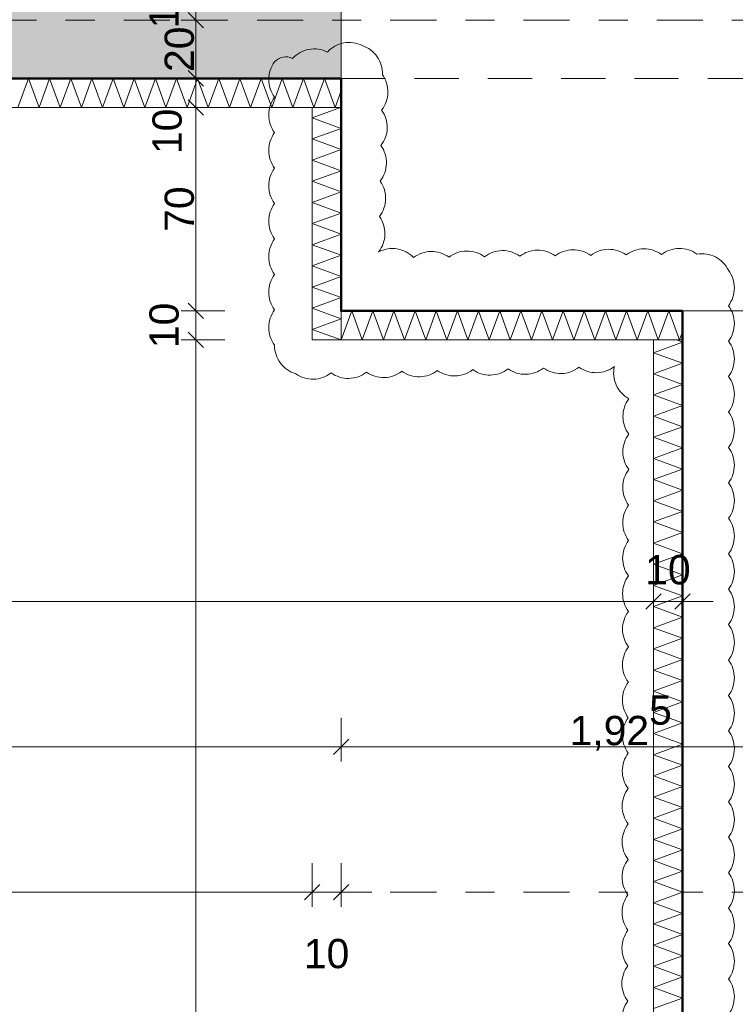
# Model space of a CAD drawing. Header units: metres. Extents: x -273 to 6, y -183 to 13.
# Tile 256 of 256: x -52.95 to -50.49, y -23.33 to -19.95. Entities that reach past the tile are written whole.
import ezdxf

# ---------------------------------------------------------------- set-up
doc = ezdxf.new("R2010")
doc.units = ezdxf.units.M
doc.header["$LTSCALE"] = 0.05
doc.header["$PDMODE"] = 1
doc.header["$PDSIZE"] = -2
doc.linetypes.add('ISO-02 Strichlinie', pattern=[3.81, 3.048, -0.762])
doc.linetypes.add('Linienart-53', pattern=[5.291531, 3.175, -1.058062, 0.352704, -0.705764])
doc.layers.get('0').update_dxf_attribs({"lineweight": 25})
for name, color, linetype, lineweight, true_color in [('00 -Bauelemente -Dämmung innen', 7, 'Continuous', 9, 0xff7fe6), ('30 -32 Gründung- 2 Flachgründungen u. Bodenplatten', 7, 'Continuous', 9, 0xff6633), ('30 -32 Gründung-4 Frostschürze', 7, 'Continuous', 9, 0x66aaff), ('70 -72 Beschriftung- 1 Beschriftung allgemein', 7, 'Continuous', 9, 0xff6633), ('70 -76 Bemaßung- 2 Allgemein', 7, 'Continuous', 5, 0x6666cc), ('70 -77 Revision- 2 Wolken', 7, 'Continuous', 18, 0x944cff)]:
    doc.layers.add(name, color=color, linetype=linetype, lineweight=lineweight, true_color=true_color)
doc.layers.add('70 -71 Achsen- 1 Gebäudeachsen', color=7, linetype='Linienart-53', lineweight=18)
doc.layers.add('Keine', color=7, linetype='Continuous', lineweight=9)
doc.styles.add('Arial', font='arial.ttf')
doc.dimstyles.new('k+k_klein', dxfattribs={"dimtxt": 0.100689, "dimasz": 0.05302, "dimexe": 0.05, "dimexo": 0.15, "dimgap": 0.005, "dimtad": 1, "dimdec": 3, "dimtxsty": 'Arial', "dimblk": 'VW_SLASH-2', "dimblk1": 'VW_SLASH-2', "dimblk2": 'VW_SLASH-2', "dimcen": 0, "dimdle": 0.025, "dimadec": 3, "dimazin": 0, "dimtfac": 0.75, "dimtdec": 3, "dimtix": 1, "dimtmove": 0, "dimatfit": 0, "dimldrblk": 'VW_FILLEDARROW', "dimfxl": 0.1, "dimfxlon": 1, "dimfrac": 2, "dimtolj": 1, "dimarcsym": 0})

# ---------------------------------------------------------------- blocks, each defined once
blk = doc.blocks.new('_Achsen (3D)')
at = {"layer": '70 -71 Achsen- 1 Gebäudeachsen', "transparency": 33554687}
for p, q in [((-179.668, -19.947), (3.826, -19.947)), ((-179.668, -22.947), (3.826, -22.947))]:
    blk.add_line(p, q, dxfattribs=at)
blk = doc.blocks.new('Gruppe-644')
at = {"color": 255, "linetype": 'Continuous', "lineweight": 5}
blk.add_wipeout([(-56.671, -20.247), (-51.846, -20.247), (-51.846, -20.147), (-56.671, -20.147)], dxfattribs=at).dxf.layer = '00 -Bauelemente -Dämmung innen'
blk = doc.blocks.new('Gruppe-645')
at = {"layer": '00 -Bauelemente -Dämmung innen', "color": 7, "transparency": 33554687, "flags": 128}
blk.add_lwpolyline([(-52.9585, -20.247), (-52.9221, -20.147), (-52.8857, -20.247), (-52.8493, -20.147), (-52.8129, -20.247), (-52.7765, -20.147), (-52.7401, -20.247), (-52.7037, -20.147), (-52.6673, -20.247), (-52.6309, -20.147), (-52.5945, -20.247), (-52.5581, -20.147), (-52.5217, -20.247), (-52.4853, -20.147), (-52.4489, -20.247), (-52.4125, -20.147), (-52.3762, -20.247), (-52.3398, -20.147), (-52.3034, -20.247), (-52.267, -20.147), (-52.2306, -20.247), (-52.1942, -20.147), (-52.1578, -20.247), (-52.1214, -20.147), (-52.085, -20.247), (-52.0486, -20.147), (-52.0122, -20.247), (-51.9758, -20.147), (-51.9394, -20.247), (-51.903, -20.147), (-51.8666, -20.247), (-51.846, -20.1905)], dxfattribs=at)
blk = doc.blocks.new('Gruppe-647')
at = {"layer": '00 -Bauelemente -Dämmung innen', "color": 7, "linetype": 'Continuous', "lineweight": 9, "transparency": 33554687}
blk.add_line((-51.846, -20.247), (-51.846, -20.147), dxfattribs=at)
blk = doc.blocks.new('Gruppe-648')
at = {"color": 7, "transparency": 33554687}
blk.add_blockref('Gruppe-647', (0, 0), dxfattribs=at)
blk = doc.blocks.new('Gruppe-649')
at = {"layer": '00 -Bauelemente -Dämmung innen', "color": 7, "linetype": 'Continuous', "lineweight": 9, "transparency": 33554687}
blk.add_line((-51.846, -20.147), (-56.671, -20.147), dxfattribs=at)
blk = doc.blocks.new('Gruppe-650')
at = {"layer": '00 -Bauelemente -Dämmung innen', "color": 7, "linetype": 'Continuous', "lineweight": 9, "transparency": 33554687}
blk.add_line((-56.671, -20.247), (-51.846, -20.247), dxfattribs=at)
blk = doc.blocks.new('Gruppe-651')
at = {"color": 7, "transparency": 33554687}
for name in ['Gruppe-649', 'Gruppe-650']:
    blk.add_blockref(name, (0, 0), dxfattribs=at)
blk = doc.blocks.new('Gruppe-652')
at = {"layer": '00 -Bauelemente -Dämmung innen', "color": 7}
blk.add_blockref('Gruppe-644', (0, 0), dxfattribs=at)
at = {"color": 7, "transparency": 33554687}
for name in ['Gruppe-648', 'Gruppe-651']:
    blk.add_blockref(name, (0, 0), dxfattribs=at)
at = {"layer": '00 -Bauelemente -Dämmung innen', "color": 7, "transparency": 33554687}
blk.add_blockref('Gruppe-645', (0, 0), dxfattribs=at)
blk = doc.blocks.new('Gruppe-653')
at = {"layer": '00 -Bauelemente -Dämmung innen', "color": 7, "transparency": 33554687}
blk.add_blockref('Gruppe-652', (0, 0), dxfattribs=at)
at = {"layer": '00 -Bauelemente -Dämmung innen', "color": 0, "flags": 1}
for tag in ['prm0_value', 'prm1_value', 'prm2_value', 'prm3_value', 'prm4_value', 'prm5_value', 'prm6_value', 'IFC_UUID', 'instanceID', 'prm0_name', 'prm0_type', 'prm1_name', 'prm1_type', 'prm2_name', 'prm2_type', 'prm3_name', 'prm3_type', 'prm4_name', 'prm4_type', 'prm5_name', 'prm5_type', 'prm6_name', 'prm6_type']:
    blk.add_attdef(tag, (-56.671, -20.247), '', height=0.00018, dxfattribs=at)
blk = doc.blocks.new('Gruppe-2591')
at = {"color": 255, "linetype": 'Continuous', "lineweight": 5}
blk.add_wipeout([(-50.671, -27.897), (-50.671, -21.047), (-50.771, -21.047), (-50.771, -27.897)], dxfattribs=at).dxf.layer = '00 -Bauelemente -Dämmung innen'
blk = doc.blocks.new('Gruppe-2592')
at = {"layer": '00 -Bauelemente -Dämmung innen', "color": 7, "transparency": 33554687, "flags": 128}
blk.add_lwpolyline([(-50.771, -23.3474), (-50.671, -23.311), (-50.771, -23.2746), (-50.671, -23.2382), (-50.771, -23.2018), (-50.671, -23.1654), (-50.771, -23.129), (-50.671, -23.0926), (-50.771, -23.0562), (-50.671, -23.0198), (-50.771, -22.9834), (-50.671, -22.947), (-50.771, -22.9106), (-50.671, -22.8743), (-50.771, -22.8379), (-50.671, -22.8015), (-50.771, -22.7651), (-50.671, -22.7287), (-50.771, -22.6923), (-50.671, -22.6559), (-50.771, -22.6195), (-50.671, -22.5831), (-50.771, -22.5467), (-50.671, -22.5103), (-50.771, -22.4739), (-50.671, -22.4375), (-50.771, -22.4011), (-50.671, -22.3647), (-50.771, -22.3283), (-50.671, -22.2919), (-50.771, -22.2555), (-50.671, -22.2191), (-50.771, -22.1827), (-50.671, -22.1463), (-50.771, -22.1099), (-50.671, -22.0735), (-50.771, -22.0371), (-50.671, -22.0007), (-50.771, -21.9643), (-50.671, -21.9279), (-50.771, -21.8915), (-50.671, -21.8551), (-50.771, -21.8187), (-50.671, -21.7823), (-50.771, -21.7459), (-50.671, -21.7095), (-50.771, -21.6732), (-50.671, -21.6368), (-50.771, -21.6004), (-50.671, -21.564), (-50.771, -21.5276), (-50.671, -21.4912), (-50.771, -21.4548), (-50.671, -21.4184), (-50.771, -21.382), (-50.671, -21.3456), (-50.771, -21.3092), (-50.671, -21.2728), (-50.771, -21.2364), (-50.671, -21.2), (-50.771, -21.1636), (-50.671, -21.1272), (-50.771, -21.0908), (-50.671, -21.0544), (-50.6912, -21.047)], dxfattribs=at)
blk = doc.blocks.new('Gruppe-2594')
at = {"layer": '00 -Bauelemente -Dämmung innen', "color": 7, "linetype": 'Continuous', "lineweight": 9, "transparency": 33554687}
blk.add_line((-50.671, -21.047), (-50.771, -21.047), dxfattribs=at)
blk = doc.blocks.new('Gruppe-2595')
at = {"color": 7, "transparency": 33554687}
blk.add_blockref('Gruppe-2594', (0, 0), dxfattribs=at)
blk = doc.blocks.new('Gruppe-2596')
at = {"layer": '00 -Bauelemente -Dämmung innen', "color": 7, "linetype": 'Continuous', "lineweight": 9, "transparency": 33554687}
blk.add_line((-50.771, -21.047), (-50.771, -27.897), dxfattribs=at)
blk = doc.blocks.new('Gruppe-2597')
at = {"layer": '00 -Bauelemente -Dämmung innen', "color": 7, "linetype": 'Continuous', "lineweight": 9, "transparency": 33554687}
blk.add_line((-50.671, -27.897), (-50.671, -21.047), dxfattribs=at)
blk = doc.blocks.new('Gruppe-2598')
at = {"color": 7, "transparency": 33554687}
for name in ['Gruppe-2596', 'Gruppe-2597']:
    blk.add_blockref(name, (0, 0), dxfattribs=at)
blk = doc.blocks.new('Gruppe-2599')
at = {"layer": '00 -Bauelemente -Dämmung innen', "color": 7}
blk.add_blockref('Gruppe-2591', (0, 0), dxfattribs=at)
at = {"color": 7, "transparency": 33554687}
for name in ['Gruppe-2595', 'Gruppe-2598']:
    blk.add_blockref(name, (0, 0), dxfattribs=at)
at = {"layer": '00 -Bauelemente -Dämmung innen', "color": 7, "transparency": 33554687}
blk.add_blockref('Gruppe-2592', (0, 0), dxfattribs=at)
blk = doc.blocks.new('Gruppe-2600')
at = {"layer": '00 -Bauelemente -Dämmung innen', "color": 7, "transparency": 33554687}
blk.add_blockref('Gruppe-2599', (0, 0), dxfattribs=at)
at = {"layer": '00 -Bauelemente -Dämmung innen', "color": 0, "flags": 1}
for tag in ['prm0_value', 'prm1_value', 'prm2_value', 'prm3_value', 'prm4_value', 'prm5_value', 'prm6_value', 'IFC_UUID', 'instanceID', 'prm0_name', 'prm0_type', 'prm1_name', 'prm1_type', 'prm2_name', 'prm2_type', 'prm3_name', 'prm3_type', 'prm4_name', 'prm4_type', 'prm5_name', 'prm5_type', 'prm6_name', 'prm6_type']:
    blk.add_attdef(tag, (-50.771, -27.897), '', height=0.00018, dxfattribs=at)
blk = doc.blocks.new('Gruppe-2601')
at = {"color": 255, "linetype": 'Continuous', "lineweight": 5}
blk.add_wipeout([(-51.846, -21.047), (-50.671, -21.047), (-50.671, -20.947), (-51.846, -20.947)], dxfattribs=at).dxf.layer = '00 -Bauelemente -Dämmung innen'
blk = doc.blocks.new('Gruppe-2602')
at = {"layer": '00 -Bauelemente -Dämmung innen', "color": 7, "transparency": 33554687, "flags": 128}
blk.add_lwpolyline([(-51.846, -21.047), (-51.8096, -20.947), (-51.7732, -21.047), (-51.7368, -20.947), (-51.7004, -21.047), (-51.664, -20.947), (-51.6276, -21.047), (-51.5912, -20.947), (-51.5548, -21.047), (-51.5184, -20.947), (-51.482, -21.047), (-51.4456, -20.947), (-51.4092, -21.047), (-51.3728, -20.947), (-51.3364, -21.047), (-51.3, -20.947), (-51.2636, -21.047), (-51.2273, -20.947), (-51.1909, -21.047), (-51.1545, -20.947), (-51.1181, -21.047), (-51.0817, -20.947), (-51.0453, -21.047), (-51.0089, -20.947), (-50.9725, -21.047), (-50.9361, -20.947), (-50.8997, -21.047), (-50.8633, -20.947), (-50.8269, -21.047), (-50.7905, -20.947), (-50.7541, -21.047), (-50.7177, -20.947), (-50.6813, -21.047), (-50.671, -21.0188)], dxfattribs=at)
blk = doc.blocks.new('Gruppe-2603')
at = {"layer": '00 -Bauelemente -Dämmung innen', "color": 7, "linetype": 'Continuous', "lineweight": 9, "transparency": 33554687}
blk.add_line((-51.846, -20.947), (-51.846, -21.047), dxfattribs=at)
blk = doc.blocks.new('Gruppe-2604')
at = {"layer": '00 -Bauelemente -Dämmung innen', "color": 7, "linetype": 'Continuous', "lineweight": 9, "transparency": 33554687}
blk.add_line((-50.671, -21.047), (-50.671, -20.947), dxfattribs=at)
blk = doc.blocks.new('Gruppe-2605')
at = {"color": 7, "transparency": 33554687}
for name in ['Gruppe-2603', 'Gruppe-2604']:
    blk.add_blockref(name, (0, 0), dxfattribs=at)
blk = doc.blocks.new('Gruppe-2606')
at = {"layer": '00 -Bauelemente -Dämmung innen', "color": 7, "linetype": 'Continuous', "lineweight": 9, "transparency": 33554687}
blk.add_line((-50.671, -20.947), (-51.846, -20.947), dxfattribs=at)
blk = doc.blocks.new('Gruppe-2607')
at = {"layer": '00 -Bauelemente -Dämmung innen', "color": 7, "linetype": 'Continuous', "lineweight": 9, "transparency": 33554687}
blk.add_line((-51.846, -21.047), (-50.671, -21.047), dxfattribs=at)
blk = doc.blocks.new('Gruppe-2608')
at = {"color": 7, "transparency": 33554687}
for name in ['Gruppe-2606', 'Gruppe-2607']:
    blk.add_blockref(name, (0, 0), dxfattribs=at)
blk = doc.blocks.new('Gruppe-2609')
at = {"layer": '00 -Bauelemente -Dämmung innen', "color": 7}
blk.add_blockref('Gruppe-2601', (0, 0), dxfattribs=at)
at = {"color": 7, "transparency": 33554687}
for name in ['Gruppe-2605', 'Gruppe-2608']:
    blk.add_blockref(name, (0, 0), dxfattribs=at)
at = {"layer": '00 -Bauelemente -Dämmung innen', "color": 7, "transparency": 33554687}
blk.add_blockref('Gruppe-2602', (0, 0), dxfattribs=at)
blk = doc.blocks.new('Gruppe-2610')
at = {"layer": '00 -Bauelemente -Dämmung innen', "color": 7, "transparency": 33554687}
blk.add_blockref('Gruppe-2609', (0, 0), dxfattribs=at)
at = {"layer": '00 -Bauelemente -Dämmung innen', "color": 0, "flags": 1}
for tag in ['prm0_value', 'prm1_value', 'prm2_value', 'prm3_value', 'prm4_value', 'prm5_value', 'prm6_value', 'IFC_UUID', 'instanceID', 'prm0_name', 'prm0_type', 'prm1_name', 'prm1_type', 'prm2_name', 'prm2_type', 'prm3_name', 'prm3_type', 'prm4_name', 'prm4_type', 'prm5_name', 'prm5_type', 'prm6_name', 'prm6_type']:
    blk.add_attdef(tag, (-51.846, -21.047), '', height=0.00018, dxfattribs=at)
blk = doc.blocks.new('Gruppe-2611')
at = {"color": 255, "linetype": 'Continuous', "lineweight": 5}
blk.add_wipeout([(-51.846, -21.047), (-51.846, -20.247), (-51.946, -20.247), (-51.946, -21.047)], dxfattribs=at).dxf.layer = '00 -Bauelemente -Dämmung innen'
blk = doc.blocks.new('Gruppe-2612')
at = {"layer": '00 -Bauelemente -Dämmung innen', "color": 7, "transparency": 33554687, "flags": 128}
blk.add_lwpolyline([(-51.846, -21.047), (-51.946, -21.0106), (-51.846, -20.9742), (-51.946, -20.9379), (-51.846, -20.9015), (-51.946, -20.8651), (-51.846, -20.8287), (-51.946, -20.7923), (-51.846, -20.7559), (-51.946, -20.7195), (-51.846, -20.6831), (-51.946, -20.6467), (-51.846, -20.6103), (-51.946, -20.5739), (-51.846, -20.5375), (-51.946, -20.5011), (-51.846, -20.4647), (-51.946, -20.4283), (-51.846, -20.3919), (-51.946, -20.3555), (-51.846, -20.3191), (-51.946, -20.2827), (-51.848, -20.247)], dxfattribs=at)
blk = doc.blocks.new('Gruppe-2613')
at = {"layer": '00 -Bauelemente -Dämmung innen', "color": 7, "linetype": 'Continuous', "lineweight": 9, "transparency": 33554687}
blk.add_line((-51.946, -21.047), (-51.846, -21.047), dxfattribs=at)
blk = doc.blocks.new('Gruppe-2614')
at = {"layer": '00 -Bauelemente -Dämmung innen', "color": 7, "linetype": 'Continuous', "lineweight": 9, "transparency": 33554687}
blk.add_line((-51.846, -20.247), (-51.946, -20.247), dxfattribs=at)
blk = doc.blocks.new('Gruppe-2615')
at = {"color": 7, "transparency": 33554687}
for name in ['Gruppe-2614', 'Gruppe-2613']:
    blk.add_blockref(name, (0, 0), dxfattribs=at)
blk = doc.blocks.new('Gruppe-2616')
at = {"layer": '00 -Bauelemente -Dämmung innen', "color": 7, "linetype": 'Continuous', "lineweight": 9, "transparency": 33554687}
blk.add_line((-51.946, -20.247), (-51.946, -21.047), dxfattribs=at)
blk = doc.blocks.new('Gruppe-2617')
at = {"layer": '00 -Bauelemente -Dämmung innen', "color": 7, "linetype": 'Continuous', "lineweight": 9, "transparency": 33554687}
blk.add_line((-51.846, -21.047), (-51.846, -20.247), dxfattribs=at)
blk = doc.blocks.new('Gruppe-2618')
at = {"color": 7, "transparency": 33554687}
for name in ['Gruppe-2616', 'Gruppe-2617']:
    blk.add_blockref(name, (0, 0), dxfattribs=at)
blk = doc.blocks.new('Gruppe-2619')
at = {"layer": '00 -Bauelemente -Dämmung innen', "color": 7}
blk.add_blockref('Gruppe-2611', (0, 0), dxfattribs=at)
at = {"color": 7, "transparency": 33554687}
for name in ['Gruppe-2615', 'Gruppe-2618']:
    blk.add_blockref(name, (0, 0), dxfattribs=at)
at = {"layer": '00 -Bauelemente -Dämmung innen', "color": 7, "transparency": 33554687}
blk.add_blockref('Gruppe-2612', (0, 0), dxfattribs=at)
blk = doc.blocks.new('Gruppe-2620')
at = {"layer": '00 -Bauelemente -Dämmung innen', "color": 7, "transparency": 33554687}
blk.add_blockref('Gruppe-2619', (0, 0), dxfattribs=at)
at = {"layer": '00 -Bauelemente -Dämmung innen', "color": 0, "flags": 1}
for tag in ['prm0_value', 'prm1_value', 'prm2_value', 'prm3_value', 'prm4_value', 'prm5_value', 'prm6_value', 'IFC_UUID', 'instanceID', 'prm0_name', 'prm0_type', 'prm1_name', 'prm1_type', 'prm2_name', 'prm2_type', 'prm3_name', 'prm3_type', 'prm4_name', 'prm4_type', 'prm5_name', 'prm5_type', 'prm6_name', 'prm6_type']:
    blk.add_attdef(tag, (-51.946, -21.047), '', height=0.00018, dxfattribs=at)
blk = doc.blocks.new('Gruppe-2688')
at = {"layer": '70 -77 Revision- 2 Wolken', "transparency": 33554687, "flags": 128}
blk.add_lwpolyline([(-50.5125, -23.3675, 0.162278), (-50.4922, -23.3066, 0.162278), (-50.5125, -23.2456, 0.162278), (-50.4922, -23.1847, 0.162278), (-50.5125, -23.1237, 0.162278), (-50.4922, -23.0627, 0.162278), (-50.5125, -23.0018, 0.162278), (-50.4922, -22.9408, 0.162278), (-50.5125, -22.8799, 0.162278), (-50.4922, -22.8189, 0.162278), (-50.5125, -22.7579, 0.162278), (-50.4922, -22.697, 0.162278), (-50.5125, -22.636, 0.162278), (-50.4922, -22.5751, 0.162278), (-50.5125, -22.5141, 0.162278), (-50.4922, -22.4531, 0.162278), (-50.5125, -22.3922, 0.162278), (-50.4922, -22.3312, 0.162278), (-50.5125, -22.2703, 0.162278), (-50.4922, -22.2093, 0.162278), (-50.5125, -22.1483, 0.162278), (-50.4922, -22.0874, 0.162278), (-50.5125, -22.0264, 0.162278), (-50.4922, -21.9655, 0.162278), (-50.5125, -21.9045, 0.162278), (-50.4922, -21.8435, 0.162278), (-50.5125, -21.7826, 0.162278), (-50.4922, -21.7216, 0.162278), (-50.5125, -21.6607, 0.162278), (-50.4922, -21.5997, 0.162278), (-50.5125, -21.5387, 0.162278), (-50.4922, -21.4778, 0.162278), (-50.5125, -21.4168, 0.162278), (-50.4922, -21.3559, 0.162278), (-50.5125, -21.2949, 0.162278), (-50.4922, -21.2339, 0.162278), (-50.5125, -21.173, 0.162278), (-50.4922, -21.112, 0.162278), (-50.5125, -21.0511, 0.162278), (-50.4922, -20.9901, 0.162278), (-50.5126, -20.9291, 0.162278), (-50.4922, -20.8682, 0.162278), (-50.5126, -20.8072, 0.162278), (-50.5576, -20.7614, 0.162278), (-50.6211, -20.7517, 0.162278), (-50.6823, -20.7321, 0.162278), (-50.743, -20.7532, 0.162278), (-50.8042, -20.7336, 0.162278), (-50.8649, -20.7547, 0.162278), (-50.9261, -20.7351, 0.162278), (-50.9868, -20.7562, 0.162278), (-51.048, -20.7366, 0.162278), (-51.1087, -20.7577, 0.162278), (-51.1699, -20.7381, 0.162278), (-51.2307, -20.7592, 0.162278), (-51.2919, -20.7396, 0.162278), (-51.3526, -20.7607, 0.162278), (-51.4138, -20.7411, 0.162278), (-51.4745, -20.7622, 0.162278), (-51.5357, -20.7426, 0.162278), (-51.5964, -20.7637, 0.162278), (-51.6533, -20.7338, 0.162278), (-51.7167, -20.744, 0.162278), (-51.6951, -20.6835, 0.162278), (-51.7141, -20.6221, 0.162278), (-51.6926, -20.5616, 0.162278), (-51.7116, -20.5002, 0.162278), (-51.69, -20.4397, 0.162278), (-51.709, -20.3783, 0.162278), (-51.6874, -20.3178, 0.162278), (-51.7065, -20.2564, 0.162278), (-51.6849, -20.1959, 0.162278), (-51.7039, -20.1345, 0.162278), (-51.7218, -20.0728, 0.162278), (-51.7732, -20.0342, 0.162278), (-51.8368, -20.0253, 0.162278), (-51.8931, -20.0564, 0.162278), (-51.9567, -20.0475, 0.162278), (-52.013, -20.0785, 0.162278), (-52.0459, -20.0739, 0.162278), (-52.075, -20.09), (-52.075, -20.09, 0.162278), (-52.0953, -20.151, 0.162278), (-52.075, -20.2119, 0.162278), (-52.0953, -20.2729, 0.162278), (-52.075, -20.3338, 0.162278), (-52.0953, -20.3948, 0.162278), (-52.075, -20.4558, 0.162278), (-52.0953, -20.5167, 0.162278), (-52.075, -20.5777, 0.162278), (-52.0953, -20.6386, 0.162278), (-52.075, -20.6996, 0.162278), (-52.0953, -20.7606, 0.162278), (-52.075, -20.8215, 0.162278), (-52.0953, -20.8825, 0.162278), (-52.075, -20.9434, 0.162278), (-52.0953, -21.0044, 0.162278), (-52.075, -21.0654, 0.162278), (-52.055, -21.1264, 0.162278), (-52.0023, -21.1632, 0.162278), (-51.9409, -21.1822, 0.162278), (-51.8804, -21.1604, 0.162278), (-51.819, -21.1793, 0.162278), (-51.7585, -21.1576, 0.162278), (-51.6971, -21.1765, 0.162278), (-51.6366, -21.1548, 0.162278), (-51.5752, -21.1737, 0.162278), (-51.5148, -21.152, 0.162278), (-51.4533, -21.1709, 0.162278), (-51.3929, -21.1492, 0.162278), (-51.3315, -21.1681, 0.162278), (-51.271, -21.1464, 0.162278), (-51.2096, -21.1653, 0.162278), (-51.1491, -21.1436, 0.162278), (-51.0877, -21.1625, 0.162278), (-51.0272, -21.1408, 0.162278), (-50.9658, -21.1597, 0.162278), (-50.9053, -21.138, 0.162278), (-50.8989, -21.2019, 0.162278), (-50.8555, -21.2492, 0.162278), (-50.8759, -21.3101, 0.162278), (-50.8557, -21.3711, 0.162278), (-50.8761, -21.4321, 0.162278), (-50.8559, -21.4931, 0.162278), (-50.8763, -21.554, 0.162278), (-50.8561, -21.615, 0.162278), (-50.8766, -21.6759, 0.162278), (-50.8563, -21.7369, 0.162278), (-50.8768, -21.7978, 0.162278), (-50.8566, -21.8588, 0.162278), (-50.877, -21.9197, 0.162278), (-50.8568, -21.9807, 0.162278), (-50.8772, -22.0417, 0.162278), (-50.857, -22.1027, 0.162278), (-50.8774, -22.1636, 0.162278), (-50.8572, -22.2246, 0.162278), (-50.8776, -22.2855, 0.162278), (-50.8574, -22.3465, 0.162278), (-50.8779, -22.4074, 0.162278), (-50.8576, -22.4684, 0.162278), (-50.8781, -22.5293, 0.162278), (-50.8579, -22.5903, 0.162278), (-50.8783, -22.6513, 0.162278), (-50.8581, -22.7123, 0.162278), (-50.8785, -22.7732, 0.162278), (-50.8583, -22.8342, 0.162278), (-50.8787, -22.8951, 0.162278), (-50.8585, -22.9561, 0.162278), (-50.8789, -23.017, 0.162278), (-50.8587, -23.078, 0.162278), (-50.8792, -23.1389, 0.162278), (-50.859, -23.1999, 0.162278), (-50.8794, -23.2609, 0.162278), (-50.8592, -23.3219, 0.162278), (-50.8796, -23.3828, 0.162278)], format="xyb", dxfattribs=at)
blk = doc.blocks.new('_FU_2D LP5 (2D)')
at = {"layer": '30 -32 Gründung- 2 Flachgründungen u. Bodenplatten', "flags": 128}
blk.add_lwpolyline([(-50.67099996, -20.94704198), (-49.17099996, -20.94704198), (-49.17099996, -40.19704198), (-50.67099996, -40.19704198)], close=True, dxfattribs=at)
at = {"layer": '00 -Bauelemente -Dämmung innen', "color": 7}
blk.add_blockref('Gruppe-653', (0, 0), dxfattribs=at)
at = {"layer": '30 -32 Gründung-4 Frostschürze', "linetype": 'Continuous', "lineweight": 0, "transparency": 33554534}
blk.add_hatch(color=161, dxfattribs=at).paths.add_polyline_path([(-51.84599996, -20.14704198), (-56.67099996, -20.14704198), (-56.67099996, -19.84704198), (-51.84599996, -19.84704198)])
at = {"layer": '30 -32 Gründung- 2 Flachgründungen u. Bodenplatten', "flags": 128}
blk.add_lwpolyline([(-48.84599996, -20.94704198), (-51.84599996, -20.94704198), (-51.84599996, -10.69704198), (-48.84599996, -10.69704198), (-48.84599996, -12.69704198), (-49.84599996, -12.69704198), (-49.84599996, -18.94704198), (-48.84599996, -18.94704198)], close=True, dxfattribs=at)
at = {"layer": '30 -32 Gründung- 2 Flachgründungen u. Bodenplatten', "linetype": 'ISO-02 Strichlinie', "flags": 128}
blk.add_lwpolyline([(-51.84599996, -20.14704198), (-50.12099996, -20.14704198), (-50.12099996, -27.99704198), (-50.67099996, -27.99704198)], dxfattribs=at)
at = {"layer": '30 -32 Gründung-4 Frostschürze', "flags": 128}
blk.add_lwpolyline([(-51.84599996, -20.14704198), (-56.67099996, -20.14704198), (-56.67099996, -19.84704198), (-51.84599996, -19.84704198)], close=True, dxfattribs=at)
at = {"layer": '00 -Bauelemente -Dämmung innen', "color": 7}
blk.add_blockref('Gruppe-2600', (0, 0), dxfattribs=at)
blk.add_blockref('Gruppe-2610', (0, 0), dxfattribs=at)
blk.add_blockref('Gruppe-2620', (0, 0), dxfattribs=at)
at = {"layer": '70 -72 Beschriftung- 1 Beschriftung allgemein', "color": 103, "lineweight": 50, "true_color": 0x66cc7f, "flags": 128}
blk.add_lwpolyline([(-73.67099996, -20.14704198), (-68.12099996, -20.14704198), (-68.12099996, -21.64704198), (-64.72099996, -21.64704198), (-64.72099996, -20.14704198), (-59.67099996, -20.14704198), (-59.67099996, -21.44704198), (-56.67099996, -21.44704198), (-56.67099996, -20.14704198), (-51.84599996, -20.14704198), (-51.84599996, -20.94704198), (-50.67099996, -20.94704198), (-50.67099996, -27.99704198), (-56.92099996, -27.99704198), (-56.92099996, -26.94704198), (-59.42099996, -26.95071937), (-59.42099996, -27.99704198), (-65.17099996, -27.99704198), (-65.17099996, -26.94704198), (-67.67099996, -26.94704198), (-67.67099996, -27.99704198), (-73.57099996, -27.99704198)], dxfattribs=at)
at = {"layer": '70 -77 Revision- 2 Wolken'}
blk.add_blockref('Gruppe-2688', (0, 0), dxfattribs=at)
blk = doc.blocks.new('VW_SLASH-2')
at = {"color": 0, "linetype": 'ByBlock', "lineweight": -2, "transparency": 16777216}
blk.add_line((0.472, 0), (-1, 0), dxfattribs=at)
at = {"color": 0, "lineweight": 5, "transparency": 16777216, "flags": 128}
blk.add_lwpolyline([(0.5, 0.5), (-0.5, -0.5)], dxfattribs=at)
blk = doc.blocks.new('*D3801')
at = {"layer": '70 -76 Bemaßung- 2 Allgemein', "color": 0, "lineweight": -2}
for p, q in [((-56.571, -21.847), (-56.571, -21.997)), ((-50.771, -21.847), (-50.771, -21.997)), ((-50.824, -21.947), (-56.518, -21.947))]:
    blk.add_line(p, q, dxfattribs=at)
at = {"layer": 'Defpoints', "color": 0}
for p in [(-50.771, -21.047), (-56.571, -21.547), (-56.571, -21.947)]:
    blk.add_point(p, dxfattribs=at)
at = {"layer": '70 -76 Bemaßung- 2 Allgemein', "color": 0, "lineweight": -2, "xscale": 0.05302001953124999, "yscale": 0.05302001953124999, "zscale": 0.05302001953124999, "rotation": 180}
blk.add_blockref('VW_SLASH-2', (-56.571, -21.947), dxfattribs=at)
at = {"layer": '70 -76 Bemaßung- 2 Allgemein', "color": 0, "lineweight": -2, "xscale": 0.05302001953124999, "yscale": 0.05302001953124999, "zscale": 0.05302001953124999}
blk.add_blockref('VW_SLASH-2', (-50.771, -21.947), dxfattribs=at)
at = {"layer": '70 -76 Bemaßung- 2 Allgemein', "color": 0, "insert": (-53.671, -21.8816), "char_height": 0.10069, "attachment_point": 5, "style": 'Arial'}
blk.add_mtext('\\A1;5,80', dxfattribs=at)
blk = doc.blocks.new('VW_FILLEDARROW')
at = {"linetype": 'Continuous', "lineweight": 0, "transparency": 16777216}
blk.add_hatch(color=0, dxfattribs=at).paths.add_polyline_path([(-2.829, 0.758), (0, 0), (-2.829, -0.758)])
at = {"color": 0, "lineweight": 5, "transparency": 16777216, "flags": 128}
blk.add_lwpolyline([(-2.829, 0.758), (0, 0), (-2.829, -0.758)], close=True, dxfattribs=at)
blk = doc.blocks.new('*D3802')
at = {"layer": '70 -76 Bemaßung- 2 Allgemein', "color": 0, "lineweight": -2}
for p, q in [((-50.771, -21.847), (-50.771, -21.997)), ((-50.671, -22.047), (-50.671, -21.897)), ((-50.824, -21.947), (-50.877, -21.947)), ((-50.671, -21.947), (-50.771, -21.947)), ((-50.618, -21.947), (-50.565, -21.947))]:
    blk.add_line(p, q, dxfattribs=at)
at = {"layer": 'Defpoints', "color": 0}
for p in [(-50.771, -21.047), (-50.771, -21.947), (-50.671, -25.997)]:
    blk.add_point(p, dxfattribs=at)
at = {"layer": '70 -76 Bemaßung- 2 Allgemein', "color": 0, "lineweight": -2, "xscale": 0.05302001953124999, "yscale": 0.05302001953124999, "zscale": 0.05302001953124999}
blk.add_blockref('VW_SLASH-2', (-50.771, -21.947), dxfattribs=at)
at = {"layer": '70 -76 Bemaßung- 2 Allgemein', "color": 0, "lineweight": -2, "xscale": 0.05302001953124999, "yscale": 0.05302001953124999, "zscale": 0.05302001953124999, "rotation": 180}
blk.add_blockref('VW_SLASH-2', (-50.671, -21.947), dxfattribs=at)
at = {"layer": '70 -76 Bemaßung- 2 Allgemein', "color": 0, "insert": (-50.721, -21.8381), "char_height": 0.10069, "attachment_point": 5, "style": 'Arial'}
blk.add_mtext('\\A1;10', dxfattribs=at)
blk = doc.blocks.new('*D3805')
at = {"layer": '70 -76 Bemaßung- 2 Allgemein', "color": 0, "lineweight": -2}
for p, q in [((-51.946, -22.847), (-51.946, -22.997)), ((-73.471, -23.047), (-73.471, -22.897)), ((-51.999, -22.947), (-73.418, -22.947))]:
    blk.add_line(p, q, dxfattribs=at)
at = {"layer": 'Defpoints', "color": 0}
for p in [(-51.946, -21.047), (-73.471, -22.947), (-73.471, -24.147)]:
    blk.add_point(p, dxfattribs=at)
at = {"layer": '70 -76 Bemaßung- 2 Allgemein', "color": 0, "lineweight": -2, "xscale": 0.05302001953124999, "yscale": 0.05302001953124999, "zscale": 0.05302001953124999, "rotation": 180}
blk.add_blockref('VW_SLASH-2', (-73.471, -22.947), dxfattribs=at)
at = {"layer": '70 -76 Bemaßung- 2 Allgemein', "color": 0, "lineweight": -2, "xscale": 0.05302001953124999, "yscale": 0.05302001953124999, "zscale": 0.05302001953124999}
blk.add_blockref('VW_SLASH-2', (-51.946, -22.947), dxfattribs=at)
at = {"layer": '70 -76 Bemaßung- 2 Allgemein', "color": 0, "insert": (-62.7085, -22.8648), "char_height": 0.100689, "attachment_point": 5, "style": 'Arial'}
blk.add_mtext('\\A1;21,52\\S5^ ;', dxfattribs=at)
blk = doc.blocks.new('*D3806')
at = {"layer": '70 -76 Bemaßung- 2 Allgemein', "color": 0, "lineweight": -2}
for p, q in [((-51.946, -22.847), (-51.946, -22.997)), ((-51.846, -22.847), (-51.846, -22.997)), ((-51.999, -22.947), (-52.052, -22.947)), ((-51.846, -22.947), (-51.946, -22.947)), ((-51.793, -22.947), (-51.74, -22.947))]:
    blk.add_line(p, q, dxfattribs=at)
at = {"layer": 'Defpoints', "color": 0}
for p in [(-51.846, -20.147), (-51.946, -21.047), (-51.946, -22.947)]:
    blk.add_point(p, dxfattribs=at)
at = {"layer": '70 -76 Bemaßung- 2 Allgemein', "color": 0, "lineweight": -2, "xscale": 0.05302001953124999, "yscale": 0.05302001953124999, "zscale": 0.05302001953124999}
blk.add_blockref('VW_SLASH-2', (-51.946, -22.947), dxfattribs=at)
at = {"layer": '70 -76 Bemaßung- 2 Allgemein', "color": 0, "lineweight": -2, "xscale": 0.05302001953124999, "yscale": 0.05302001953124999, "zscale": 0.05302001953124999, "rotation": 180}
blk.add_blockref('VW_SLASH-2', (-51.846, -22.947), dxfattribs=at)
at = {"layer": '70 -76 Bemaßung- 2 Allgemein', "color": 0, "insert": (-51.896, -23.1587), "char_height": 0.10069, "attachment_point": 5, "style": 'Arial'}
blk.add_mtext('\\A1;10', dxfattribs=at)
blk = doc.blocks.new('*D3815')
at = {"layer": '70 -76 Bemaßung- 2 Allgemein', "color": 0, "lineweight": -2}
for p, q in [((-56.671, -22.347), (-56.671, -22.497)), ((-51.846, -22.347), (-51.846, -22.497)), ((-51.899, -22.447), (-56.618, -22.447))]:
    blk.add_line(p, q, dxfattribs=at)
at = {"layer": 'Defpoints', "color": 0}
for p in [(-51.846, -19.947), (-56.671, -20.147), (-56.671, -22.447)]:
    blk.add_point(p, dxfattribs=at)
at = {"layer": '70 -76 Bemaßung- 2 Allgemein', "color": 0, "lineweight": -2, "xscale": 0.05302001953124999, "yscale": 0.05302001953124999, "zscale": 0.05302001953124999, "rotation": 180}
blk.add_blockref('VW_SLASH-2', (-56.671, -22.447), dxfattribs=at)
at = {"layer": '70 -76 Bemaßung- 2 Allgemein', "color": 0, "lineweight": -2, "xscale": 0.05302001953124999, "yscale": 0.05302001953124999, "zscale": 0.05302001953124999}
blk.add_blockref('VW_SLASH-2', (-51.846, -22.447), dxfattribs=at)
at = {"layer": '70 -76 Bemaßung- 2 Allgemein', "color": 0, "insert": (-54.2585, -22.3648), "char_height": 0.100689, "attachment_point": 5, "style": 'Arial'}
blk.add_mtext('\\A1;4,82\\S5^ ;', dxfattribs=at)
blk = doc.blocks.new('*D3816')
at = {"layer": '70 -76 Bemaßung- 2 Allgemein', "color": 0, "lineweight": -2}
for p, q in [((-51.846, -22.347), (-51.846, -22.497)), ((-49.921, -22.347), (-49.921, -22.497)), ((-49.974, -22.447), (-51.793, -22.447))]:
    blk.add_line(p, q, dxfattribs=at)
at = {"layer": 'Defpoints', "color": 0}
for p in [(-51.846, -19.947), (-49.921, -19.947), (-51.846, -22.447)]:
    blk.add_point(p, dxfattribs=at)
at = {"layer": '70 -76 Bemaßung- 2 Allgemein', "color": 0, "lineweight": -2, "xscale": 0.05302001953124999, "yscale": 0.05302001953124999, "zscale": 0.05302001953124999, "rotation": 180}
blk.add_blockref('VW_SLASH-2', (-51.846, -22.447), dxfattribs=at)
at = {"layer": '70 -76 Bemaßung- 2 Allgemein', "color": 0, "lineweight": -2, "xscale": 0.05302001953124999, "yscale": 0.05302001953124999, "zscale": 0.05302001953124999}
blk.add_blockref('VW_SLASH-2', (-49.921, -22.447), dxfattribs=at)
at = {"layer": '70 -76 Bemaßung- 2 Allgemein', "color": 0, "insert": (-50.8835, -22.3648), "char_height": 0.100689, "attachment_point": 5, "style": 'Arial'}
blk.add_mtext('\\A1;1,92\\S5^ ;', dxfattribs=at)
blk = doc.blocks.new('*D3849')
at = {"layer": '70 -76 Bemaßung- 2 Allgemein', "color": 0, "lineweight": -2}
for p, q in [((-52.346, -19.794), (-52.346, -19.741)), ((-52.246, -19.847), (-52.396, -19.847)), ((-52.346, -19.947), (-52.346, -19.847)), ((-52.246, -19.947), (-52.396, -19.947)), ((-52.346, -20.0001), (-52.346, -20.0531))]:
    blk.add_line(p, q, dxfattribs=at)
at = {"layer": 'Defpoints', "color": 0}
for p in [(-52.346, -19.847), (-51.846, -19.847), (-51.846, -19.947)]:
    blk.add_point(p, dxfattribs=at)
at = {"layer": '70 -76 Bemaßung- 2 Allgemein', "color": 0, "lineweight": -2, "xscale": 0.05302001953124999, "yscale": 0.05302001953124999, "zscale": 0.05302001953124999}
for p, rotation in [((-52.346, -19.847), 270), ((-52.346, -19.947), 90)]:
    blk.add_blockref('VW_SLASH-2', p, dxfattribs=dict(at, rotation=rotation))
at = {"layer": '70 -76 Bemaßung- 2 Allgemein', "color": 0, "insert": (-52.4549, -19.897), "char_height": 0.10069, "attachment_point": 5, "rotation": 90, "style": 'Arial'}
blk.add_mtext('\\A1;10', dxfattribs=at)
blk = doc.blocks.new('*D3850')
at = {"layer": '70 -76 Bemaßung- 2 Allgemein', "color": 0, "lineweight": -2}
for p, q in [((-52.246, -19.947), (-52.396, -19.947)), ((-52.346, -20.094), (-52.346, -20.0001)), ((-52.246, -20.147), (-52.396, -20.147))]:
    blk.add_line(p, q, dxfattribs=at)
at = {"layer": 'Defpoints', "color": 0}
for p in [(-52.346, -19.947), (-51.846, -19.947), (-51.846, -20.147)]:
    blk.add_point(p, dxfattribs=at)
at = {"layer": '70 -76 Bemaßung- 2 Allgemein', "color": 0, "lineweight": -2, "xscale": 0.05302001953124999, "yscale": 0.05302001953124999, "zscale": 0.05302001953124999}
for p, rotation in [((-52.346, -19.947), 90), ((-52.346, -20.147), 270)]:
    blk.add_blockref('VW_SLASH-2', p, dxfattribs=dict(at, rotation=rotation))
at = {"layer": '70 -76 Bemaßung- 2 Allgemein', "color": 0, "insert": (-52.4024, -20.047), "char_height": 0.10069, "attachment_point": 5, "rotation": 90, "style": 'Arial'}
blk.add_mtext('\\A1;20', dxfattribs=at)
blk = doc.blocks.new('*D3851')
at = {"layer": '70 -76 Bemaßung- 2 Allgemein', "color": 0, "lineweight": -2}
for p, q in [((-52.346, -20.094), (-52.346, -20.041)), ((-52.246, -20.147), (-52.396, -20.147)), ((-52.346, -20.247), (-52.346, -20.147)), ((-52.246, -20.247), (-52.396, -20.247)), ((-52.346, -20.3001), (-52.346, -20.3531))]:
    blk.add_line(p, q, dxfattribs=at)
at = {"layer": 'Defpoints', "color": 0}
for p in [(-52.346, -20.147), (-51.846, -20.147), (-51.946, -20.247)]:
    blk.add_point(p, dxfattribs=at)
at = {"layer": '70 -76 Bemaßung- 2 Allgemein', "color": 0, "lineweight": -2, "xscale": 0.05302001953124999, "yscale": 0.05302001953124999, "zscale": 0.05302001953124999}
for p, rotation in [((-52.346, -20.147), 270), ((-52.346, -20.247), 90)]:
    blk.add_blockref('VW_SLASH-2', p, dxfattribs=dict(at, rotation=rotation))
at = {"layer": '70 -76 Bemaßung- 2 Allgemein', "color": 0, "insert": (-52.4444, -20.3294), "char_height": 0.10069, "attachment_point": 5, "rotation": 90, "style": 'Arial'}
blk.add_mtext('\\A1;10', dxfattribs=at)
blk = doc.blocks.new('*D3852')
at = {"layer": '70 -76 Bemaßung- 2 Allgemein', "color": 0, "lineweight": -2}
for p, q in [((-52.246, -20.247), (-52.396, -20.247)), ((-52.346, -20.894), (-52.346, -20.3001)), ((-52.246, -20.947), (-52.396, -20.947))]:
    blk.add_line(p, q, dxfattribs=at)
at = {"layer": 'Defpoints', "color": 0}
for p in [(-52.346, -20.247), (-51.946, -20.247), (-51.846, -20.947)]:
    blk.add_point(p, dxfattribs=at)
at = {"layer": '70 -76 Bemaßung- 2 Allgemein', "color": 0, "lineweight": -2, "xscale": 0.05302001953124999, "yscale": 0.05302001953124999, "zscale": 0.05302001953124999}
for p, rotation in [((-52.346, -20.247), 90), ((-52.346, -20.947), 270)]:
    blk.add_blockref('VW_SLASH-2', p, dxfattribs=dict(at, rotation=rotation))
at = {"layer": '70 -76 Bemaßung- 2 Allgemein', "color": 0, "insert": (-52.4024, -20.597), "char_height": 0.10069, "attachment_point": 5, "rotation": 90, "style": 'Arial'}
blk.add_mtext('\\A1;70', dxfattribs=at)
blk = doc.blocks.new('*D3853')
at = {"layer": '70 -76 Bemaßung- 2 Allgemein', "color": 0, "lineweight": -2}
for p, q in [((-52.346, -20.894), (-52.346, -20.841)), ((-52.246, -20.947), (-52.396, -20.947)), ((-52.346, -21.047), (-52.346, -20.947)), ((-52.246, -21.047), (-52.396, -21.047)), ((-52.346, -21.1001), (-52.346, -21.1531))]:
    blk.add_line(p, q, dxfattribs=at)
at = {"layer": 'Defpoints', "color": 0}
for p in [(-52.346, -20.947), (-51.846, -20.947), (-51.946, -21.047)]:
    blk.add_point(p, dxfattribs=at)
at = {"layer": '70 -76 Bemaßung- 2 Allgemein', "color": 0, "lineweight": -2, "xscale": 0.05302001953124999, "yscale": 0.05302001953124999, "zscale": 0.05302001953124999}
for p, rotation in [((-52.346, -20.947), 270), ((-52.346, -21.047), 90)]:
    blk.add_blockref('VW_SLASH-2', p, dxfattribs=dict(at, rotation=rotation))
at = {"layer": '70 -76 Bemaßung- 2 Allgemein', "color": 0, "insert": (-52.4549, -20.997), "char_height": 0.10069, "attachment_point": 5, "rotation": 90, "style": 'Arial'}
blk.add_mtext('\\A1;10', dxfattribs=at)
blk = doc.blocks.new('*D3854')
at = {"layer": '70 -76 Bemaßung- 2 Allgemein', "color": 0, "lineweight": -2}
for p, q in [((-52.246, -21.047), (-52.396, -21.047)), ((-52.346, -27.844), (-52.346, -21.1001)), ((-52.246, -27.897), (-52.396, -27.897))]:
    blk.add_line(p, q, dxfattribs=at)
at = {"layer": 'Defpoints', "color": 0}
for p in [(-52.346, -21.047), (-51.946, -21.047), (-50.771, -27.897)]:
    blk.add_point(p, dxfattribs=at)
at = {"layer": '70 -76 Bemaßung- 2 Allgemein', "color": 0, "lineweight": -2, "xscale": 0.05302001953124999, "yscale": 0.05302001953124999, "zscale": 0.05302001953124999}
for p, rotation in [((-52.346, -21.047), 90), ((-52.346, -27.897), 270)]:
    blk.add_blockref('VW_SLASH-2', p, dxfattribs=dict(at, rotation=rotation))
at = {"layer": '70 -76 Bemaßung- 2 Allgemein', "color": 0, "insert": (-52.4115, -24.472), "char_height": 0.10069, "attachment_point": 5, "rotation": 90, "style": 'Arial'}
blk.add_mtext('\\A1;6,85', dxfattribs=at)
blk = doc.blocks.new('Gruppe-2821')
at = {"layer": '70 -76 Bemaßung- 2 Allgemein'}
for base, p1, p2, text, override, picture, middle in [((-56.57099996, -21.94704198), (-50.77099996, -21.04704198), (-56.57099996, -21.54704198), '5,80', {"dimtxt": 0.100689, "dimgap": 0.005, "dimdec": 8, "dimpost": '<>', "dimtxsty": 'Arial', "dimtmove": 2}, '*D3801', (-53.67099996, -21.88157844)), ((-50.77099996, -21.94704198), (-50.67099996, -25.99704198), (-50.77099996, -21.04704198), '10', {"dimtxt": 0.100689, "dimgap": 0.005, "dimdec": 8, "dimpost": '<>', "dimtxsty": 'Arial', "dimtix": 0, "dimtmove": 2}, '*D3802', (-50.72099996, -21.83814042))]:
    dim = blk.add_linear_dim(base=base, p1=p1, p2=p2, text=text, dimstyle='k+k_klein', override=override, dxfattribs=at)
    dim.commit()
    dim.dimension.update_dxf_attribs({"geometry": picture, "text_midpoint": middle})
blk = doc.blocks.new('Gruppe-2822')
at = {"layer": '70 -76 Bemaßung- 2 Allgemein'}
for base, p1, p2, text, override, picture, middle in [((-51.94599996, -22.94704198), (-51.84599996, -20.14704198), (-51.94599996, -21.04704198), '10', {"dimtxt": 0.100689, "dimgap": 0.005, "dimdec": 8, "dimpost": '<>', "dimtxsty": 'Arial', "dimtix": 0, "dimtmove": 2}, '*D3806', (-51.89599996, -23.15874666)), ((-73.47099996, -22.94704198), (-51.94599996, -21.04704198), (-73.47099996, -24.14704198), '21,52\\S5^ ;', {"dimtxt": 0.100689, "dimgap": 0.005, "dimdec": 8, "dimpost": '<>', "dimtxsty": 'Arial', "dimtmove": 2}, '*D3805', (-62.70849996, -22.86484735))]:
    dim = blk.add_linear_dim(base=base, p1=p1, p2=p2, text=text, dimstyle='k+k_klein', override=override, dxfattribs=at)
    dim.commit()
    dim.dimension.update_dxf_attribs({"geometry": picture, "text_midpoint": middle})
blk = doc.blocks.new('Gruppe-2823')
at = {"layer": '70 -76 Bemaßung- 2 Allgemein'}
for base, p1, p2, text, picture, middle in [((-56.67099996, -22.44704198), (-51.84599996, -19.94704198), (-56.67099996, -20.14704198), '4,82\\S5^ ;', '*D3815', (-54.25849996, -22.36484735)), ((-51.84599996, -22.44704198), (-49.92099996, -19.94704198), (-51.84599996, -19.94704198), '1,92\\S5^ ;', '*D3816', (-50.88349996, -22.36484735))]:
    dim = blk.add_linear_dim(base=base, p1=p1, p2=p2, text=text, dimstyle='k+k_klein', override={"dimtxt": 0.100689, "dimgap": 0.005, "dimdec": 8, "dimpost": '<>', "dimtxsty": 'Arial', "dimtmove": 2}, dxfattribs=at)
    dim.commit()
    dim.dimension.update_dxf_attribs({"geometry": picture, "text_midpoint": middle})
blk = doc.blocks.new('Gruppe-2827')
at = {"layer": '70 -76 Bemaßung- 2 Allgemein'}
for base, p1, p2, text, override, picture, middle in [((-52.34599996, -19.84704198), (-51.84599996, -19.94704198), (-51.84599996, -19.84704198), '10', {"dimtxt": 0.100689, "dimgap": 0.005, "dimdec": 8, "dimpost": '<>', "dimtxsty": 'Arial', "dimtix": 0, "dimtmove": 2}, '*D3849', (-52.45490152, -19.89704198)), ((-52.34599996, -19.94704198), (-51.84599996, -20.14704198), (-51.84599996, -19.94704198), '20', {"dimtxt": 0.100689, "dimgap": 0.005, "dimdec": 8, "dimpost": '<>', "dimtxsty": 'Arial', "dimtmove": 2}, '*D3850', (-52.40240152, -20.04704198)), ((-52.34599996, -20.24704198), (-51.84599996, -20.94704198), (-51.94599996, -20.24704198), '70', {"dimtxt": 0.100689, "dimgap": 0.005, "dimdec": 8, "dimpost": '<>', "dimtxsty": 'Arial', "dimtmove": 2}, '*D3852', (-52.40240152, -20.59704198)), ((-52.34599996, -20.94704198), (-51.94599996, -21.04704198), (-51.84599996, -20.94704198), '10', {"dimtxt": 0.100689, "dimgap": 0.005, "dimdec": 8, "dimpost": '<>', "dimtxsty": 'Arial', "dimtix": 0, "dimtmove": 2}, '*D3853', (-52.45490152, -20.99704198)), ((-52.34599996, -21.04704198), (-50.77099996, -27.89704198), (-51.94599996, -21.04704198), '6,85', {"dimtxt": 0.100689, "dimgap": 0.005, "dimdec": 8, "dimpost": '<>', "dimtxsty": 'Arial', "dimtmove": 2}, '*D3854', (-52.4114635, -24.47204198))]:
    dim = blk.add_linear_dim(base=base, p1=p1, p2=p2, angle=270, text=text, dimstyle='k+k_klein', override=override, dxfattribs=at)
    dim.commit()
    dim.dimension.update_dxf_attribs({"geometry": picture, "text_midpoint": middle})
dim = blk.add_linear_dim(base=(-52.34599996, -20.14704198), p1=(-51.94599996, -20.24704198), p2=(-51.84599996, -20.14704198), angle=270, text='10', dimstyle='k+k_klein', override={"dimtxt": 0.100689, "dimgap": 0.01747, "dimdec": 8, "dimpost": '<>', "dimtxsty": 'Arial', "dimtix": 0, "dimtmove": 2}, dxfattribs=at)
dim.commit()
dim.dimension.update_dxf_attribs({"geometry": '*D3851', "text_midpoint": (-52.44443267, -20.32943666), "dimtype": 160})
blk = doc.blocks.new('_FU_2D Bemaßung_ Beschriftung (3D)')
at = {"layer": '70 -76 Bemaßung- 2 Allgemein'}
for name in ['Gruppe-2827', 'Gruppe-2823', 'Gruppe-2822', 'Gruppe-2821']:
    blk.add_blockref(name, (0, 0), dxfattribs=at)

msp = doc.modelspace()

# ---------------------------------------------------------------- block references
at = {"layer": 'Keine', "color": 1}
msp.add_blockref('_Achsen (3D)', (0, 0), dxfattribs=at)

# ---------------------------------------------------------------- next in the draw order: block references
msp.add_blockref('_FU_2D LP5 (2D)', (0, 0), dxfattribs=at)

# ---------------------------------------------------------------- next in the draw order: block references
msp.add_blockref('_FU_2D Bemaßung_ Beschriftung (3D)', (0, 0), dxfattribs=at)

doc.saveas('drawing.dxf')
